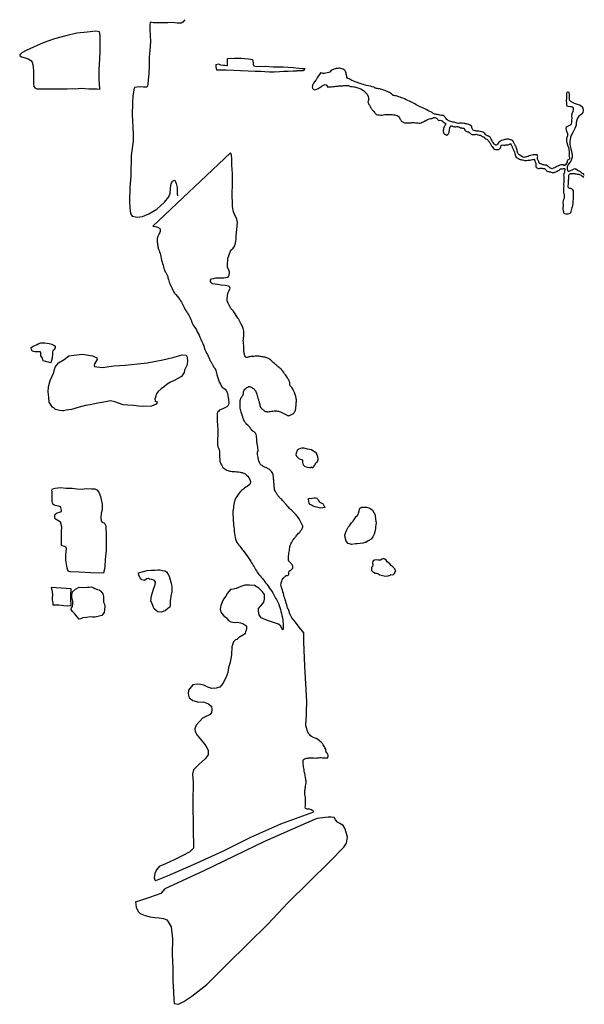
# Model space of a CAD drawing. Extents: x 193684 to 204914, y 784116 to 803703.
import ezdxf

# ---------------------------------------------------------------- set-up
doc = ezdxf.new("R2010")
doc.units = 0
doc.header["$LTSCALE"] = 800
doc.layers.add('WETLANDS', color=3, linetype='CONTINUOUS')

msp = doc.modelspace()

# ---------------------------------------------------------------- linework, layer by layer
at = {"layer": 'WETLANDS', "color": 0}
for points in [[(196971, 803703), (196926, 803655), (196893, 803636), (196816, 803635), (196726, 803648), (196632, 803643), (196535, 803641), (196448, 803639), (196347, 803641), (196304, 803650), (196278, 803651), (196273, 803586), (196273, 803510), (196277, 803390), (196284, 803268), (196273, 803093), (196262, 802959), (196257, 802883), (196256, 802798), (196250, 802625), (196236, 802507), (196233, 802419), (196228, 802383), (196203, 802362), (196146, 802360), (196081, 802367), (196018, 802362), (195976, 802354), (195958, 802338), (195937, 802188), (195930, 802041), (195920, 801811), (195925, 801696), (195931, 801554), (195939, 801429), (195941, 801286)], [(197605, 802700), (197594, 802767), (197594, 802809), (197641, 802825), (197676, 802808), (197739, 802796), (197763, 802796), (197807, 802794), (197816, 802794), (197820, 802815), (197820, 802877), (197818, 802907), (197818, 802927), (197821, 802934), (197948, 802940), (198090, 802938), (198235, 802925), (198312, 802910), (198329, 802847), (198325, 802812), (198338, 802782), (198399, 802770), (198573, 802777), (198726, 802765), (198924, 802766), (199126, 802755), (199233, 802740), (199300, 802732), (199354, 802730), (199332, 802689), (199193, 802686)], [(197607, 802708), (197788, 802708), (197943, 802697), (198073, 802692), (198225, 802687), (198367, 802680), (198479, 802676), (198558, 802671), (198650, 802664), (198745, 802667), (198852, 802671), (198933, 802676), (199024, 802681), (199123, 802683), (199193, 802686)], [(204503, 800811), (204527, 800808), (204554, 800826), (204580, 800869), (204581, 800890), (204587, 800913), (204607, 800925), (204624, 800941), (204624, 800963), (204619, 800975), (204612, 800988), (204618, 801020), (204617, 801060), (204617, 801087), (204617, 801090), (204605, 801155), (204584, 801201), (204583, 801204), (204570, 801253), (204563, 801293), (204563, 801335), (204572, 801366), (204587, 801399), (204584, 801431), (204565, 801481), (204554, 801536), (204557, 801573), (204573, 801580), (204602, 801594), (204642, 801614), (204651, 801621), (204663, 801657), (204666, 801695), (204669, 801754), (204666, 801793), (204672, 801834), (204691, 801885), (204698, 801915), (204699, 801941), (204684, 801961), (204661, 801968), (204632, 801967), (204596, 801974), (204575, 801981), (204569, 801995), (204564, 802048), (204561, 802084), (204565, 802151), (204565, 802194), (204566, 802234), (204573, 802261), (204584, 802271), (204598, 802270), (204605, 802247), (204615, 802218), (204614, 802172), (204612, 802142), (204612, 802108), (204638, 802085), (204714, 802044), (204769, 802026), (204815, 802010), (204848, 801992), (204866, 801978), (204884, 801946), (204888, 801895), (204884, 801859), (204867, 801829), (204844, 801813), (204804, 801783), (204781, 801746), (204765, 801707), (204755, 801657), (204749, 801603), (204725, 801541), (204691, 801474), (204664, 801423), (204642, 801367), (204630, 801317), (204625, 801282), (204624, 801236), (204633, 801190), (204648, 801134), (204658, 801087), (204668, 801039), (204673, 801020), (204672, 800969), (204661, 800930), (204647, 800888), (204615, 800849), (204600, 800830), (204571, 800785), (204571, 800738), (204579, 800704), (204583, 800696), (204591, 800688), (204615, 800689), (204642, 800705), (204669, 800715), (204702, 800731), (204722, 800740)], [(195941, 801286), (195904, 801001), (195894, 800606), (195873, 800359), (195871, 800090), (195876, 799961), (195887, 799849), (195922, 799793), (196020, 799777), (196126, 799790), (196254, 799838), (196410, 799932), (196564, 800074), (196653, 800178), (196678, 800249), (196684, 800350), (196700, 800442), (196722, 800489), (196747, 800502), (196771, 800512), (196784, 800476), (196797, 800442), (196817, 800363), (196819, 800306), (196814, 800247), (196824, 800197)], [(197874, 801052), (196330, 799598)], [(198025, 797764), (197934, 797903), (197881, 797960), (197830, 798064), (197813, 798112), (197808, 798147), (197815, 798204), (197827, 798260), (197850, 798318), (197868, 798363), (197865, 798385), (197845, 798402), (197770, 798415), (197692, 798424), (197619, 798432), (197574, 798440), (197521, 798450), (197497, 798467), (197481, 798495), (197479, 798521), (197501, 798549), (197538, 798557), (197588, 798566), (197634, 798568), (197686, 798566), (197741, 798570), (197780, 798575), (197818, 798582), (197837, 798592), (197850, 798624), (197856, 798683), (197844, 798724), (197820, 798776), (197815, 798787), (197815, 798851), (197822, 798909), (197822, 798956), (197828, 798976), (197837, 798984), (197851, 799033), (197868, 799078), (197885, 799116), (197931, 799158), (197960, 799207), (197978, 799261), (197986, 799299), (197989, 799340), (197992, 799403), (197995, 799463), (198004, 799534), (198009, 799597), (198015, 799668), (198001, 799733), (197963, 799821), (197937, 799884), (197919, 799986), (197915, 800086), (197913, 800170), (197911, 800248), (197913, 800295), (197914, 800372), (197919, 800496), (197918, 800640), (197913, 800727), (197906, 800811), (197904, 800942), (197898, 801005), (197874, 801052)], [(204722, 800740), (204745, 800733), (204780, 800710), (204816, 800690), (204834, 800683), (204852, 800662), (204872, 800653), (204889, 800644), (204900, 800626), (204907, 800620), (204914, 800617)], [(199022, 791980), (199053, 791888), (199097, 791800), (199165, 791720), (199236, 791616), (199332, 791504), (199331, 791325), (199351, 790842), (199387, 790141), (199372, 789720)]]:
    msp.add_lwpolyline(points, dxfattribs=at)
for points in [[(195277, 802337), (195267, 802512), (195267, 802712), (195270, 802815), (195281, 802932), (195282, 803054), (195285, 803157), (195286, 803288), (195286, 803391), (195274, 803460), (195198, 803472), (195028, 803457), (194820, 803432), (194604, 803385), (194379, 803323), (194151, 803244), (193958, 803155), (193810, 803089), (193726, 803043), (193684, 803003), (193690, 802988), (193722, 802964), (193790, 802946), (193855, 802923), (193906, 802891), (193932, 802861), (193947, 802810), (193954, 802750), (193958, 802687), (193956, 802589), (193957, 802512), (193958, 802424), (193968, 802374), (193984, 802347), (194028, 802328), (194244, 802325), (194462, 802327), (194629, 802328), (194733, 802332), (194786, 802327), (194905, 802343), (194985, 802334), (195062, 802329), (195156, 802327), (195220, 802327), (195284, 802324)], [(194301, 796880), (194153, 796920), (194138, 796970), (194107, 797014), (194107, 797054), (194106, 797086), (194093, 797098), (194051, 797096), (194008, 797096), (193985, 797096), (193933, 797109), (193917, 797141), (193914, 797179), (193954, 797211), (194032, 797240), (194063, 797262), (194106, 797273), (194185, 797276), (194271, 797261), (194326, 797249), (194364, 797231), (194391, 797211), (194391, 797183), (194375, 797143), (194344, 797113), (194337, 797088), (194336, 797071), (194334, 797041), (194333, 796991), (194330, 796968)], [(194335, 795992), (194268, 796097), (194261, 796193), (194253, 796299), (194260, 796400), (194293, 796527), (194355, 796672), (194389, 796790), (194459, 796875), (194567, 796940), (194663, 797015), (194761, 797032), (194935, 797049), (195129, 797018), (195219, 796978), (195224, 796942), (195191, 796891), (195170, 796857), (195163, 796821), (195169, 796806), (195220, 796797), (195328, 796787), (195556, 796816), (195785, 796831), (196032, 796855), (196221, 796876), (196395, 796911), (196528, 796935), (196732, 796985), (196914, 797035), (196994, 797030), (197016, 796989), (197020, 796901), (197011, 796822), (196960, 796729), (196952, 796685), (196904, 796607), (196841, 796571), (196743, 796522), (196683, 796492), (196615, 796452), (196564, 796408), (196500, 796358), (196433, 796302), (196407, 796261), (196383, 796192), (196374, 796161), (196378, 796114), (196403, 796107), (196419, 796086), (196400, 796056), (196308, 796017), (196155, 796009), (196048, 796015), (195957, 796025), (195836, 796032), (195745, 796040), (195646, 796073), (195574, 796104), (195490, 796122), (195358, 796094), (195239, 796075), (195084, 796040), (194993, 796030), (194866, 795996), (194712, 795946), (194611, 795934), (194557, 795923), (194526, 795922), (194474, 795930), (194395, 795948), (194365, 795979)], [(199605, 794917), (199618, 794955), (199616, 795010), (199585, 795080), (199537, 795116), (199491, 795147), (199409, 795161), (199345, 795181), (199296, 795181), (199268, 795172), (199236, 795159), (199205, 795134), (199184, 795079), (199179, 795054), (199188, 795018), (199203, 795004), (199224, 794988), (199244, 794968), (199267, 794963), (199298, 794954), (199307, 794934), (199310, 794920), (199311, 794892), (199314, 794867), (199327, 794838), (199347, 794823), (199384, 794806), (199408, 794799), (199452, 794796), (199474, 794797), (199482, 794808), (199509, 794786), (199526, 794810), (199555, 794843), (199570, 794877), (199574, 794890)], [(195352, 792691), (195101, 792701), (194868, 792713), (194688, 792719), (194651, 792732), (194625, 792794), (194600, 792953), (194599, 793065), (194616, 793179), (194610, 793209), (194577, 793223), (194526, 793237), (194518, 793258), (194516, 793374), (194513, 793521), (194522, 793605), (194507, 793669), (194497, 793711), (194479, 793722), (194433, 793744), (194414, 793753), (194387, 793772), (194385, 793814), (194386, 793852), (194391, 793864), (194431, 793892), (194475, 793905), (194513, 793917), (194514, 793943), (194505, 793998), (194494, 794012), (194459, 794026), (194391, 794041), (194363, 794053), (194344, 794066), (194330, 794119), (194328, 794219), (194329, 794259), (194327, 794318), (194322, 794345), (194335, 794373), (194391, 794381), (194497, 794396), (194608, 794384), (194725, 794382), (194822, 794370), (194927, 794363), (195009, 794374), (195109, 794373), (195180, 794373), (195221, 794349), (195255, 794303), (195291, 794220), (195325, 794068), (195326, 793955), (195306, 793885), (195297, 793792), (195306, 793735), (195322, 793705), (195368, 793685), (195394, 793633), (195404, 793425), (195404, 793150), (195386, 792964), (195380, 792816)], [(199751, 793997), (199714, 793990), (199665, 793988), (199611, 793996), (199559, 794014), (199523, 794028), (199486, 794043), (199461, 794056), (199440, 794088), (199432, 794124), (199425, 794156), (199426, 794175), (199452, 794185), (199485, 794180), (199499, 794182), (199540, 794189), (199569, 794193), (199594, 794182), (199609, 794169), (199621, 794143), (199638, 794116), (199678, 794095), (199706, 794081), (199719, 794068), (199733, 794039), (199740, 794032)], [(200214, 793284), (200177, 793328), (200159, 793401), (200154, 793448), (200168, 793505), (200188, 793556), (200218, 793606), (200242, 793632), (200284, 793691), (200314, 793726), (200351, 793780), (200377, 793820), (200393, 793832), (200415, 793862), (200425, 793887), (200436, 793933), (200440, 793956), (200440, 793973), (200464, 793995), (200483, 794005), (200529, 794005), (200559, 794005), (200581, 794003), (200626, 793993), (200667, 793974), (200700, 793943), (200752, 793851), (200764, 793760), (200772, 793692), (200764, 793617), (200759, 793582), (200748, 793518), (200734, 793468), (200709, 793416), (200675, 793366), (200613, 793333), (200571, 793305), (200549, 793304), (200514, 793292), (200511, 793292), (200455, 793281), (200395, 793278), (200360, 793277), (200293, 793264)], [(201164, 792739), (201141, 792786), (201105, 792821), (201070, 792847), (201045, 792878), (200991, 792917), (200973, 792950), (200948, 792971), (200921, 792986), (200891, 792971), (200860, 792949), (200816, 792951), (200784, 792960), (200742, 792952), (200711, 792933), (200704, 792891), (200706, 792861), (200700, 792828), (200684, 792807), (200683, 792745), (200709, 792720), (200722, 792712), (200755, 792693), (200779, 792694), (200809, 792685), (200848, 792659), (200897, 792643), (200934, 792637), (200964, 792632), (201012, 792641), (201055, 792656), (201067, 792663), (201100, 792657), (201117, 792668), (201137, 792688), (201146, 792706)], [(196437, 791918), (196357, 791982), (196319, 792080), (196291, 792145), (196306, 792244), (196343, 792374), (196377, 792468), (196388, 792515), (196365, 792546), (196315, 792567), (196265, 792573), (196244, 792584), (196210, 792577), (196166, 792547), (196112, 792557), (196077, 792597), (196052, 792645), (196046, 792696), (196218, 792749), (196302, 792750), (196369, 792755), (196429, 792756), (196473, 792758), (196523, 792749), (196570, 792740), (196606, 792719), (196633, 792677), (196655, 792631), (196676, 792563), (196700, 792497), (196712, 792411), (196710, 792330), (196693, 792238), (196682, 792166), (196680, 792154), (196679, 792109), (196676, 792062), (196669, 792019), (196628, 791988), (196587, 791951), (196538, 791931), (196497, 791920), (196439, 791922)], [(194706, 792379), (194312, 792406), (194333, 792323), (194338, 792264), (194333, 792202), (194332, 792157), (194341, 792100), (194344, 792063), (194461, 792062), (194562, 792049), (194640, 792046), (194688, 792051), (194708, 792061), (194710, 792090), (194703, 792145), (194699, 792190), (194700, 792220), (194701, 792249), (194704, 792297), (194706, 792343)], [(195321, 791852), (195237, 791828), (195185, 791816), (195131, 791819), (195085, 791822), (195016, 791814), (194941, 791802), (194902, 791786), (194867, 791780), (194825, 791824), (194776, 791892), (194732, 791933), (194711, 791970), (194716, 792001), (194732, 792032), (194744, 792087), (194738, 792127), (194721, 792215), (194719, 792264), (194735, 792319), (194795, 792374), (194866, 792411), (194973, 792408), (195034, 792412), (195066, 792417), (195110, 792419), (195144, 792407), (195181, 792389), (195214, 792374), (195265, 792358), (195299, 792335), (195335, 792284), (195350, 792228), (195351, 792175), (195352, 792115), (195369, 792078), (195378, 792032), (195374, 791962), (195364, 791912), (195340, 791879)], [(198619, 785708), (199016, 786136), (199429, 786537), (199856, 786963), (200133, 787244), (200184, 787319), (200202, 787439), (200183, 787512), (200149, 787617), (200115, 787674), (200051, 787712), (200007, 787740), (199966, 787783), (199940, 787830), (199879, 787839), (199819, 787837), (199757, 787831), (199704, 787828), (199654, 787820), (199601, 787811), (199548, 787794), (198555, 787353), (197330, 786765), (196572, 786415), (196488, 786321), (196267, 786238), (196084, 786180), (196001, 786157), (195990, 786152), (196000, 786051), (196042, 785964), (196077, 785923), (196178, 785883), (196282, 785854), (196374, 785842), (196459, 785835), (196547, 785822), (196613, 785796), (196637, 785757), (196694, 785656), (196724, 785419), (196716, 785113), (196728, 784834), (196732, 784585), (196742, 784363), (196749, 784213), (196754, 784130), (196845, 784116), (196947, 784174), (197110, 784276), (197406, 784509), (197801, 784909), (198227, 785326)]]:
    msp.add_lwpolyline(points, close=True, dxfattribs=at)
for points in [[(204522, 800807, -0.012012), (204503, 800811, -0.023779), (204480, 800818, 0.109238), (204412, 800802, 0.004584), (204385, 800790, 0.035307), (204348, 800768, -0.011745), (204297, 800747, -0.007037), (204276, 800739, -0.135987), (204241, 800747, -0.020685), (204220, 800764, 0.006578), (204192, 800783, -0.058396), (204164, 800807, 0.160463), (204129, 800809, -0.013913), (204086, 800818, -0.029131), (204066, 800827, 0.064993), (204027, 800840, -0.068281), (204016, 800851, -0.135875), (204007, 800882, 0.059478), (203993, 800902, -0.037497), (203984, 800926, -0.019254), (203985, 800949, -0.029889), (203988, 800984, 0.076742), (203981, 801009, 0.092882), (203968, 801017, 0.024497), (203930, 801015, 0.00253), (203895, 801012, 0.02197), (203841, 801001, 0.014217), (203795, 800984, -0.005821), (203746, 800968, -0.049183), (203712, 800964, -0.014294), (203689, 800974, 0.002994), (203668, 800982, -0.039175), (203631, 801005, -0.031176), (203598, 801034, -0.059963), (203583, 801065, -0.019977), (203581, 801080, 0.00795), (203576, 801113, 0.007569), (203567, 801146, 0.008914), (203556, 801179, 0.022791), (203552, 801183, -0.00674), (203541, 801198, -0.018507), (203530, 801218, -0.002914), (203518, 801242, -0.041495), (203499, 801286, 0.089158), (203477, 801304, 0.014161), (203446, 801316, 0.007994), (203415, 801324, 0.044361), (203375, 801325, 0.012398), (203336, 801319, 0.012839), (203290, 801307, 0.026815), (203247, 801289, 0.03523), (203215, 801266, 0.072806), (203185, 801226, -0.037488), (203163, 801207, -0.100131), (203147, 801213, 0.039096), (203132, 801218, -0.101801), (203114, 801239, -0.001619), (203091, 801276, -0.002595), (203052, 801343, -0.045247), (203041, 801365, 0.082865), (203022, 801381, 0.008472), (202999, 801390, 0.002854), (202983, 801396, -0.016088), (202963, 801404, -0.145032), (202933, 801439, 0.016406), (202903, 801463, 0.044666), (202867, 801475, 0.006623), (202814, 801484, 0.011035), (202740, 801492, -0.042936), (202701, 801504, -0.092615), (202688, 801523, -0.187171), (202679, 801578, 0.062859), (202644, 801605, 0.019088), (202591, 801625, 0.015278), (202516, 801639, 0.013803), (202451, 801644, 0.101503), (202409, 801637, -0.025205), (202364, 801649, -0.011122), (202325, 801662, 0.022456), (202277, 801672, -0.007939), (202237, 801683, -0.048824), (202205, 801700, -0.016159), (202182, 801720, -0.010664), (202154, 801752, -0.025801), (202142, 801768, 0.079163), (202104, 801794, 0.006089), (202046, 801806, 0.000198), (201975, 801819, 0.007819), (201932, 801827, -0.164307), (201889, 801856, 0.001457), (201769, 801914, 0.00157), (201651, 801970, -0.014844), (201546, 802027, 0.002735), (201440, 802082, 0.013913), (201307, 802140, 0.011623), (201194, 802180, 0.091692), (201115, 802193, -0.11144), (201081, 802226, 0.024289), (200995, 802276, 0.026859), (200860, 802322, 0.05359), (200781, 802333, -0.077436), (200730, 802359, 0.041541), (200585, 802393, -0.001549), (200455, 802434, -0.003236), (200353, 802469, -0.015682), (200272, 802506, -0.008073), (200203, 802542, -0.130601), (200189, 802578, -0.060654), (200175, 802656, 0.077809), (200137, 802709, 0.09584), (200047, 802740, 0.028741), (199959, 802727, 0.023851), (199889, 802702, 0.163491), (199858, 802665, -0.095475), (199744, 802635, -0.013632), (199698, 802637, -0.055575), (199670, 802649, 0.004333), (199578, 802509, 0.001501), (199525, 802440, 0.063649), (199506, 802391, 0.059026), (199505, 802344, 0.166603), (199546, 802307, 0.060503), (199597, 802319, 0.010347), (199642, 802345, 0.029069), (199698, 802388, -0.058357), (199758, 802412, -0.489509), (199802, 802365, 0.008021), (199913, 802373, 0.000942), (199995, 802381, -0.006754), (200072, 802387, 0.006761), (200151, 802394, -0.014306), (200211, 802396, -0.132192), (200265, 802376, 0.047248), (200327, 802370, -0.013108), (200408, 802346, -0.011144), (200486, 802317, -0.057827), (200557, 802263, -0.033834), (200603, 802208, -0.242095), (200608, 802069, 0.005629), (200639, 802002, 0.003659), (200664, 801955, 0.017605), (200696, 801911, 0.003256), (200726, 801877, 0.009576), (200757, 801843, -0.069599), (200769, 801825, 0.141303), (200831, 801810, 0.011396), (200891, 801805, 0.071582), (200947, 801816, -0.007827), (201001, 801818, -0.008548), (201094, 801815, -0.013255), (201142, 801808, -0.023245), (201193, 801794, -0.064438), (201225, 801771, -0.056635), (201247, 801730, 0.019909), (201283, 801679, 0.118507), (201361, 801649, 0.013815), (201432, 801650, 0.034617), (201502, 801659, -0.004323), (201553, 801654, 0.001645), (201642, 801646, 0.097271), (201690, 801663, 0.004238), (201735, 801685, -0.002702), (201754, 801694, 0.027386), (201798, 801718, -0.020402), (201829, 801731, -0.13425), (201884, 801736, 0.162514), (201911, 801757, -0.061861), (201941, 801759, -0.057112), (201976, 801744, -0.013699), (201991, 801725, 0.006695), (202007, 801707, 0.235001), (202044, 801702, -0.021208), (202085, 801688, -0.024479), (202094, 801679, 0.009916), (202118, 801661, 0.081217), (202135, 801651, -0.010764), (202140, 801644, -0.00908), (202143, 801639, 0.424673), (202154, 801637, -0.182215), (202156, 801620, -0.016497), (202145, 801602, -0.012002), (202132, 801583, 0.011718), (202127, 801574, 0.008029), (202122, 801559, 0.002368), (202116, 801542, 0.021459), (202112, 801522, 0.001488), (202110, 801512, 0.012541), (202109, 801498, 0.001095), (202108, 801485, -0.012635), (202108, 801475, 0.054288), (202110, 801463, 0.005233), (202112, 801457, 0.114795), (202116, 801451, -0.06392), (202122, 801437, 0.051156), (202131, 801427, 0.146758), (202140, 801426, -0.021578), (202161, 801415, -0.04131), (202173, 801407, 0.154905), (202183, 801409, 0.004014), (202195, 801417, 0.003633), (202206, 801426, 0.08391), (202215, 801441, 0.008134), (202223, 801459, 0.060393), (202227, 801483, -0.016676), (202232, 801506, 0.010628), (202234, 801526, -0.003305), (202236, 801542, -0.047784), (202242, 801560, -0.083953), (202252, 801573, 0.11002), (202255, 801584, -0.196358), (202278, 801593, -0.079243), (202307, 801581, 0.01692), (202341, 801574, 0.147293), (202378, 801580, -0.011647), (202407, 801570, -0.021134), (202451, 801553, 0.000549), (202475, 801549, -0.000151), (202510, 801544, -0.162856), (202529, 801524, -0.051725), (202550, 801492, 0.076402), (202579, 801476, 0.039119), (202600, 801473, -0.021613), (202619, 801468, -0.010006), (202640, 801448, -0.00384), (202664, 801426, 0.157941), (202725, 801418, 0.091514), (202770, 801427, -0.092631), (202798, 801413, 0.068888), (202848, 801403, -0.092469), (202883, 801380, 0.116429), (202920, 801370, -0.179548), (202935, 801347, 0.130601), (202976, 801328, -0.011851), (202995, 801308, -0.017261), (203030, 801261, -0.054659), (203058, 801208, 0.028756), (203082, 801178, -0.048889), (203105, 801141, 0.116923), (203150, 801120, 0.073684), (203213, 801122, 0.082253), (203245, 801157, 0.096007), (203258, 801198, -0.050139), (203271, 801210, -0.03503), (203304, 801210, 0.000369), (203333, 801210, -0.005358), (203364, 801211, 0.037789), (203397, 801216, 0.020397), (203428, 801226, 0.13457), (203446, 801237, -0.142592), (203454, 801230, -0.023867), (203467, 801203, -0.003512), (203476, 801179, 0.003054), (203488, 801151, 0.049927), (203501, 801127, -0.04082), (203508, 801107, 0.062394), (203521, 801087, -0.036849), (203534, 801043, -0.018907), (203540, 801006, 0.019166), (203546, 800986, 0.113458), (203580, 800954, 0.022321), (203626, 800928, 0.015504), (203685, 800913, 0.005559), (203733, 800905, 0.03182), (203791, 800906, 0.004487), (203837, 800911, 0.008136), (203881, 800919, 0.127351), (203916, 800931, -0.198204), (203926, 800912, -0.051648), (203929, 800889, 0.013347), (203935, 800874, 0.05867), (203950, 800847, -0.06881), (203952, 800824, -0.072547), (203947, 800804, 0.079073), (203952, 800776, 0.147915), (203994, 800745, 0.005907), (204014, 800746, 0.024563), (204050, 800751, -0.014096), (204068, 800749, -0.001951), (204089, 800746, -0.008175), (204120, 800741, -0.095214), (204136, 800728, -0.000569), (204142, 800722, -0.010611), (204162, 800698, 0.104265), (204195, 800684, 0.00071), (204221, 800678, 0.0031), (204290, 800660, 0.083772), (204315, 800663, 0.02485), (204375, 800693, -0.007558), (204416, 800712, 0.205376), (204438, 800736, -0.054014), (204483, 800738, 0.002261), (204514, 800742, -0.009366), (204520, 800743, -0.284222), (204528, 800728, -0.023945), (204523, 800696, -0.002224), (204511, 800648, 0.00338), (204503, 800615, 0.033266), (204506, 800571, 0.004669), (204509, 800531, -0.038484), (204506, 800491, 0.003257), (204503, 800441, 0.03208), (204505, 800390, -0.046967), (204498, 800341, 0.0219), (204497, 800283, 0.053502), (204510, 800233, -0.037957), (204513, 800154, -0.099869), (204497, 800124, 0.037875), (204487, 800072, 0.008649), (204492, 800041, -0.004601), (204496, 800002, -0.104723), (204489, 799969, 0.037565), (204491, 799909, 0.04431), (204498, 799886, -0.068768), (204499, 799870, 0.125015), (204517, 799845, 0.078424), (204570, 799841, 0.015723), (204614, 799846, 0.08245), (204643, 799865, 0.051673), (204656, 799912, -0.008988), (204674, 799966, 0.022174), (204689, 800041, 0.008057), (204695, 800101, 0.012885), (204696, 800154, -0.006493), (204700, 800214, 0.00849), (204702, 800278, 0.089047), (204687, 800316, 0.030788), (204670, 800335, 0.05694), (204645, 800347, 0.078282), (204627, 800347, -0.080525), (204601, 800359, -0.105946), (204596, 800407, -0.006989), (204601, 800491, 0.003503), (204604, 800574, -0.010372), (204606, 800611, -0.098927), (204618, 800630, -0.075551), (204642, 800641, -0.035696), (204690, 800645, -0.008059), (204754, 800635, -0.001084), (204797, 800627, -0.007956), (204833, 800619, -0.059135), (204864, 800596, -0.00838), (204900, 800566)], [(196330, 799598, -0.055927), (196428, 799575, -0.050811), (196461, 799557, -0.049902), (196475, 799538, -0.105183), (196477, 799492, -0.005433), (196461, 799453, 0.004119), (196438, 799405, 0.025388), (196419, 799348, 0.030241), (196416, 799303, 0.015829), (196429, 799209, 0.008317), (196445, 799138, -0.030248), (196484, 799026, 0.036344), (196515, 798882, 0.001489), (196554, 798755, 0.001284), (196574, 798695, -0.069836), (196628, 798593, 0.049315), (196659, 798482, 0.005433), (196701, 798383, 0.014402), (196761, 798265, -0.06541), (196869, 798135, -0.010786), (196931, 798033, 0.037522), (196986, 797918, -0.03241), (197031, 797854, -0.009898), (197089, 797742, 0.051164), (197135, 797623, -0.053015), (197198, 797531, -0.009997), (197270, 797390, -0.004623), (197344, 797218, 0.025705), (197398, 797068, -0.049854), (197462, 796953, 0.03196), (197475, 796919, 0.005143), (197492, 796889, -0.027342), (197522, 796843, 0.022603), (197542, 796796, -0.096633), (197585, 796722, 0.015564), (197596, 796677, 0.007892), (197645, 796518, 0.042255), (197712, 796392, -0.127605), (197784, 796334, -0.057565), (197818, 796267, -0.009513), (197835, 796157, -0.061981), (197840, 796047, -0.076956), (197807, 796003, -0.02392), (197753, 795972, 0.026771), (197692, 795949, 0.128811), (197621, 795894, 0.042104), (197610, 795847, 0.017149), (197610, 795756, 0.004173), (197619, 795630, -0.002364), (197623, 795579, -0.012432), (197627, 795480, 0.015861), (197619, 795357, 0.004645), (197617, 795277, 0.025989), (197625, 795206, -0.099693), (197651, 795148, -0.025855), (197659, 795083, 0.007132), (197660, 795019, 0.033012), (197667, 794916, 0.015603), (197695, 794849, 0.021437), (197725, 794797, 0.060861), (197802, 794743, 0.045369), (197884, 794720, -0.005251), (197938, 794716, -0.002681), (198069, 794702, -0.014879), (198144, 794684, -0.073045), (198241, 794599, -0.071644), (198272, 794513, -0.168246), (198260, 794456, 0.016921), (198158, 794382, 0.003104), (198075, 794319, 0.060376), (197965, 794154, 0.046013), (197924, 793895, 0.011605), (197932, 793724, 0.000739), (197942, 793611, 0.002964), (197961, 793441, 0.0828), (198005, 793301, -0.008864), (198080, 793204, 0.000354), (198141, 793121, -0.015338), (198244, 792985, 0.008653), (198313, 792869, 0.006852), (198441, 792663, -0.03119), (198617, 792447, -0.005192), (198716, 792303, -0.004309), (198832, 792090, -0.035007), (198917, 791766), (198925, 791652), (198925, 791576), (198910, 791563), (198879, 791636), (198829, 791677), (198730, 791712), (198611, 791752), (198489, 791805), (198450, 791862), (198431, 791940), (198433, 791991), (198477, 792042), (198515, 792085), (198543, 792118), (198556, 792178), (198556, 792236), (198550, 792267), (198511, 792321), (198443, 792392), (198354, 792445), (198252, 792457), (198164, 792453), (198081, 792426), (197987, 792389), (197935, 792376), (197877, 792365), (197818, 792298), (197782, 792235), (197740, 792178), (197710, 792114), (197685, 792052), (197670, 791979), (197686, 791917), (197740, 791848), (197796, 791803), (197837, 791751), (197882, 791723), (197965, 791711), (198017, 791719), (198077, 791707), (198119, 791691), (198143, 791675), (198163, 791665), (198185, 791650), (198194, 791635), (198194, 791618), (198192, 791596), (198188, 791554), (198177, 791525), (198167, 791500), (198153, 791481), (198134, 791464), (198118, 791453), (198092, 791437), (198059, 791419), (198035, 791404), (198020, 791390), (198005, 791373), (197976, 791365), (197939, 791324), (197922, 791289), (197903, 791226), (197895, 791066), (197868, 790920), (197839, 790807), (197823, 790717), (197784, 790610), (197724, 790496), (197662, 790428), (197592, 790402), (197504, 790398), (197429, 790424), (197349, 790464), (197278, 790475), (197213, 790487), (197127, 790470), (197039, 790363), (197032, 790292), (197057, 790212), (197127, 790159), (197246, 790127), (197343, 790134), (197439, 790096), (197487, 790052), (197499, 790050), (197504, 789983), (197502, 789921), (197474, 789883), (197434, 789864), (197388, 789839), (197317, 789809), (197266, 789750), (197193, 789670), (197165, 789598), (197177, 789540), (197215, 789472), (197282, 789392), (197384, 789261), (197434, 789170), (197430, 789078), (197375, 788998), (197246, 788888), (197140, 788780), (197118, 788696), (197131, 788526), (197129, 788146), (197137, 787615), (197143, 787219), (197069, 787149), (196926, 787076), (196758, 786988), (196582, 786911), (196461, 786855), (196403, 786791), (196373, 786717), (196359, 786635), (196371, 786589), (196394, 786576), (196627, 786670), (197139, 786895), (197727, 787160), (198281, 787441), (198875, 787705), (199533, 787947, 0.009235), (199519, 787963, 0.086436), (199446, 787995, 0.034677), (199404, 787999, -0.040312), (199368, 788011, -0.079628), (199366, 788065, -0.000383), (199368, 788153, 0.000729), (199368, 788198, 0.064606), (199359, 788261, -0.008402), (199355, 788316, -0.018015), (199359, 788389, -0.003216), (199367, 788436, -0.009038), (199377, 788491, 0.030649), (199380, 788558, 0.01588), (199368, 788635, 0.009677), (199349, 788728, -0.004766), (199332, 788843, -0.006048), (199319, 788946, -0.081904), (199329, 788986, -0.104423), (199376, 789006, -0.015847), (199450, 789019, -0.04414), (199561, 789015, 0.027812), (199653, 789024, -0.008376), (199755, 789018, -0.019111), (199801, 789014, 0.449078), (199787, 789119, 0.004948), (199765, 789197, 0.035683), (199722, 789278, 0.044372), (199642, 789366, 0.08365), (199508, 789431, -0.023493), (199434, 789489, -0.037101), (199407, 789550, -0.009618), (199382, 789636, -0.035883), (199372, 789720)], [(199022, 791980, -0.000721), (199005, 792032, -0.004558), (198928, 792289, -0.000508), (198889, 792422, -0.005096), (198885, 792435, -0.103531), (198882, 792486, -0.073191), (198903, 792554, -0.058671), (198926, 792591, -0.045209), (198965, 792631, -0.156155), (199008, 792649, 0.239005), (199034, 792666, 0.253095), (199035, 792691, -0.25151), (199036, 792717, -0.025652), (199046, 792732, -0.055069), (199052, 792738, -0.068472), (199068, 792748, 0.060869), (199085, 792759, 0.035864), (199100, 792773, 0.04228), (199110, 792786, 0.083052), (199117, 792802, 0.081886), (199118, 792820, 0.053442), (199115, 792837, 0.059028), (199109, 792851, 0.027369), (199097, 792868, 0.022635), (199081, 792888, 0.042395), (199063, 792905, -0.046399), (199047, 792920, -0.051386), (199037, 792934, -0.05804), (199032, 792947, -0.084508), (199029, 792971, -0.016634), (199040, 793092, -0.006381), (199055, 793199, -0.026558), (199060, 793225, -0.030146), (199071, 793258, -0.02464), (199088, 793297, -0.020428), (199118, 793350, -0.033839), (199140, 793379, -0.003783), (199160, 793404, -0.001617), (199209, 793460, -0.005559), (199241, 793497, 0.00489), (199278, 793539, 0.068357), (199304, 793579, 0.094316), (199313, 793613, 0.096935), (199310, 793638, 0.03835), (199285, 793697, 0.028304), (199225, 793800, 0.038955), (199171, 793869, 0.03584), (199089, 793946, -0.041892), (199019, 794014, -0.010498), (198970, 794072, 0.011625), (198926, 794125, 0.027808), (198865, 794187, -0.039586), (198823, 794231, -0.028068), (198803, 794259, -0.017269), (198775, 794308, -0.01736), (198755, 794349, -0.081238), (198752, 794358, -0.005765), (198750, 794382, 0.003466), (198747, 794422, 0.000063), (198742, 794471, 0.000044), (198736, 794541, 0.002111), (198732, 794584, 0.001695), (198726, 794637, 0.079883), (198716, 794674, 0.064478), (198691, 794715, 0.052263), (198658, 794747, 0.045553), (198615, 794776, 0.024592), (198580, 794793, -0.023687), (198543, 794810, -0.026454), (198491, 794842, -0.072872), (198474, 794857, -0.056974), (198462, 794876, -0.036756), (198450, 794908, -0.008398), (198437, 794951, -0.015071), (198430, 794976, -0.007246), (198425, 795003, -0.003881), (198416, 795052, -0.015898), (198412, 795081, -0.024804), (198411, 795100, -0.275357), (198419, 795114, 0.28031), (198427, 795128, 0.027269), (198425, 795154, 0.006695), (198409, 795261, 0.001746), (198403, 795299, -0.00395), (198400, 795316, -0.041322), (198398, 795344, 0.022285), (198397, 795395, 0.042591), (198388, 795448, 0.071298), (198376, 795478, 0.153388), (198347, 795505, -0.112872), (198304, 795538, -0.019627), (198277, 795573, 0.02485), (198256, 795601, 0.037702), (198220, 795636, -0.040872), (198187, 795670, -0.038469), (198152, 795719, -0.054729), (198135, 795757, -0.000815), (198125, 795787, -0.000876), (198115, 795814, -0.000623), (198101, 795857, -0.000723), (198089, 795894, -0.027479), (198075, 795950, -0.030304), (198067, 796001, -0.013702), (198066, 796020, -0.007311), (198066, 796056, -0.017878), (198068, 796107, -0.030745), (198072, 796136, -0.044723), (198076, 796151, -0.018134), (198092, 796186, -0.069334), (198110, 796214, 0.063075), (198132, 796246, 0.16278), (198137, 796280, -0.146053), (198142, 796319, -0.086344), (198162, 796351, -0.06332), (198202, 796384, -0.057392), (198243, 796404, -0.14388), (198262, 796405, -0.06449), (198285, 796396, -0.041153), (198316, 796376, -0.015722), (198347, 796350, -0.037233), (198359, 796338, -0.039897), (198378, 796312, -0.058219), (198387, 796292, -0.010619), (198398, 796254, 0.007512), (198414, 796201, 0.003124), (198431, 796145, -0.003012), (198449, 796087, -0.050849), (198457, 796047, 0.055436), (198465, 796010, 0.093332), (198476, 795990, 0.039286), (198513, 795952, 0.047316), (198562, 795915, 0.106757), (198589, 795907, 0.019216), (198607, 795905, 0.023002), (198623, 795905, 0.032446), (198668, 795911, -0.027733), (198721, 795918, -0.019307), (198774, 795920, -0.028035), (198810, 795918, -0.040044), (198853, 795910, -0.051003), (198884, 795897, -0.002665), (198909, 795884, -0.001132), (198966, 795854, -0.003712), (198989, 795841, 0.004015), (199009, 795830, 0.172661), (199037, 795826, 0.077166), (199093, 795847, 0.055214), (199135, 795876, 0.096447), (199153, 795899, 0.034517), (199168, 795935, 0.049607), (199174, 795962, 0.005427), (199179, 796005, 0.006499), (199182, 796041, 0.005126), (199186, 796090, 0.008323), (199187, 796121, 0.034332), (199186, 796159, 0.033356), (199179, 796197, 0.017098), (199169, 796230, 0.014416), (199156, 796269, 0.007779), (199142, 796301, 0.009284), (199130, 796328, 0.022351), (199122, 796345, 0.008674), (199096, 796387, 0.105215), (199072, 796412, -0.155512), (199057, 796430, -0.185527), (199057, 796444, 0.134115), (199059, 796462, 0.053732), (199046, 796510, 0.048287), (199020, 796560, 0.004241), (198995, 796598, 0.004086), (198969, 796637, 0.006529), (198901, 796733, 0.050125), (198890, 796744, 0.012767), (198860, 796770, -0.006033), (198796, 796825, -0.000039), (198773, 796845, -0.000023), (198734, 796878, -0.004714), (198677, 796928, 0.00775), (198643, 796958, 0.099341), (198622, 796970, 0.026878), (198537, 796991, 0.012794), (198462, 797004, 0.023822), (198422, 797008, 0.022784), (198392, 797008, 0.006826), (198294, 797003, 0.076876), (198228, 796988, -0.139996), (198191, 796985, -0.199098), (198173, 796996, -0.09413), (198156, 797036, -0.025636), (198144, 797102, -0.028613), (198140, 797163, -0.005797), (198140, 797203, 0.009009), (198140, 797229, 0.025748), (198136, 797281, -0.028801), (198132, 797328, -0.047959), (198135, 797355, 0.02688), (198141, 797404, 0.037083), (198141, 797510, 0.074738), (198129, 797561, 0.011223), (198114, 797598, 0.01017), (198095, 797637, 0.003229), (198076, 797675, 0.002345), (198050, 797726, 0.020157), (198044, 797736, 0.007085), (198025, 797764)]]:
    msp.add_lwpolyline(points, format="xyb", dxfattribs=at)

doc.saveas('drawing.dxf')
